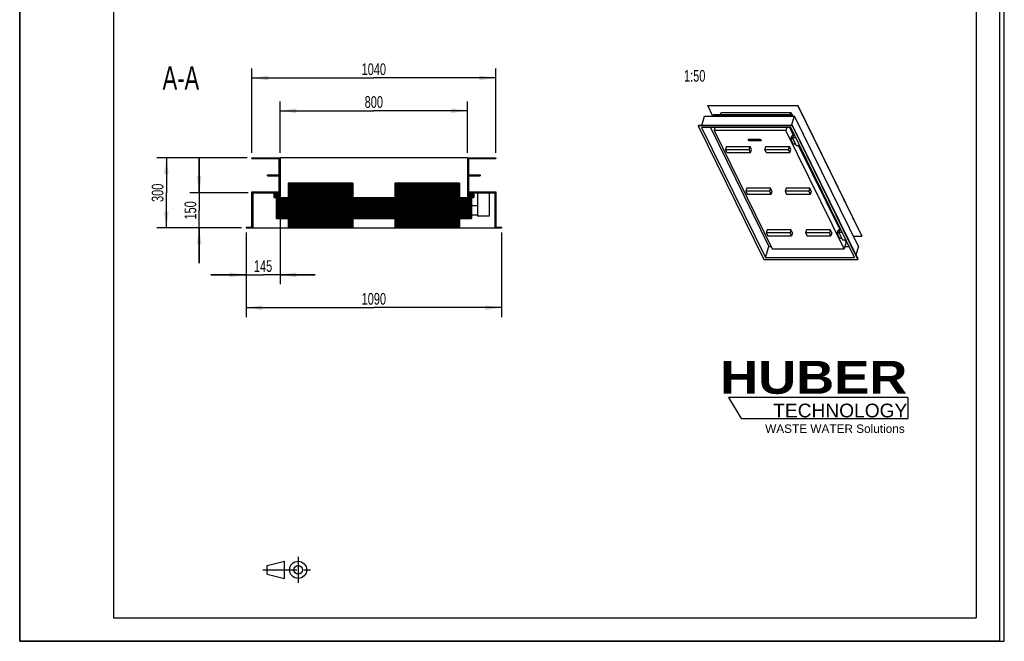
# Model space of a CAD drawing. Header units: millimetres. Extents: x 0 to 4200, y 0 to 5940.
# Tile 1 of 2: x 0 to 4200, y 0 to 2653. Entities that reach past the tile are written whole.
import ezdxf

# ---------------------------------------------------------------- set-up
doc = ezdxf.new("R2010")
doc.units = ezdxf.units.MM
doc.header["$LTSCALE"] = 387.2
doc.linetypes.add('CENTER', pattern=[0.6, 0.375, -0.075, 0.075, -0.075])
doc.layers.get('0').update_dxf_attribs({"linetype": 'CONTINUOUS'})
for name, color, linetype in [('_2D-BEM', 7, 'CONTINUOUS'), ('_KURVEN', 7, 'CONTINUOUS'), ('_ZEICHNUNGSELEM', 7, 'CONTINUOUS'), ('HUBER_Logo_BL2', 7, 'CONTINUOUS')]:
    doc.layers.add(name, color=color, linetype=linetype)
doc.styles.get("Standard").update_dxf_attribs({"font": 'txt', "width": 0.7})
doc.styles.add('TEXTSTYLE_2', font='ariblk.ttf')
doc.styles.add('TEXTSTYLE_3', font='arial.ttf')
doc.dimstyles.new('DIMSTYLE_1', dxfattribs={"dimtxt": 50, "dimasz": 70, "dimexe": 2, "dimexo": 1, "dimtad": 1, "dimdec": 1, "dimtxsty": 'STANDARD', "dimblk": '_FILLED', "dimblk1": '_FILLED', "dimblk2": '_FILLED', "dimcen": 0.09, "dimadec": 1, "dimazin": 2, "dimtp": 1.2, "dimtm": 1.2, "dimtfac": 1, "dimtdec": 1, "dimtofl": 0, "dimtmove": 0, "dimatfit": 3, "dimldrblk": '_FILLED', "dimfxl": 1, "dimtolj": 1, "dimarcsym": 0})
doc.dimstyles.new('DIMSTYLE_3', dxfattribs={"dimtxt": 50, "dimasz": 70, "dimexe": 2, "dimexo": 1, "dimtad": 1, "dimdec": 1, "dimtxsty": 'STANDARD', "dimblk": '_FILLED', "dimblk1": '_FILLED', "dimblk2": '_FILLED', "dimcen": 0.09, "dimadec": 1, "dimazin": 2, "dimtp": 0.5, "dimtm": 0.5, "dimtfac": 1, "dimtdec": 1, "dimtofl": 0, "dimtmove": 0, "dimatfit": 3, "dimldrblk": '_FILLED', "dimfxl": 1, "dimtolj": 1, "dimarcsym": 0})
doc.dimstyles.new('DIMSTYLE_4', dxfattribs={"dimtxt": 50, "dimasz": 70, "dimexe": 2, "dimexo": 1, "dimtad": 1, "dimdec": 1, "dimtxsty": 'STANDARD', "dimblk": '_FILLED', "dimblk1": '_FILLED', "dimblk2": '_FILLED', "dimcen": 0.09, "dimadec": 1, "dimazin": 2, "dimtp": 0.8, "dimtm": 0.8, "dimtfac": 1, "dimtdec": 1, "dimtofl": 0, "dimtmove": 0, "dimatfit": 3, "dimldrblk": '_FILLED', "dimfxl": 1, "dimtolj": 1, "dimarcsym": 0})

# ---------------------------------------------------------------- blocks, each defined once
blk = doc.blocks.new('HUBER_LOGO_BL2', base_point=(3411.6, 1009.5))
at = {"layer": 'HUBER_Logo_BL2', "color": 5, "linetype": 'CONTINUOUS'}
for p, q in [((3788.5, 1040.5), (3023.5, 1040.5)), ((3023.5, 1040.5), (3077.5, 950.5)), ((3788.5, 1040.5), (3788.5, 950.5)), ((3077.5, 950.5), (3788.5, 950.5))]:
    blk.add_line(p, q, dxfattribs=at)
at = {"layer": 'HUBER_Logo_BL2', "color": 2, "linetype": 'CONTINUOUS', "attachment_point": 3, "line_spacing_factor": 0.78}
for s, insert, char_height, width, style in [('HUBER\\P\\Farial.ttf;\\H58.5;TECHNOLOGY ', (3786.3, 1196.7), 140.4, 775.343, 'TEXTSTYLE_2'), ('WASTE WATER Solutions', (3775.2, 925.3), 36, 594.067, 'TEXTSTYLE_3')]:
    blk.add_mtext(s, dxfattribs=dict(at, insert=insert, char_height=char_height, width=width, style=style))
blk = doc.blocks.new('_FILLED')
at = {"color": 0, "linetype": 'BYBLOCK'}
blk.add_solid([(0, 0), (-1, 0.143), (-1, -0.143)], dxfattribs=at)
blk = doc.blocks.new('*D2')
at = {"layer": '_2D-BEM', "color": 2, "linetype": 'CONTINUOUS'}
for p, q in [((965.6, 1743.9), (965.6, 1383.9)), ((2055.6, 1743.9), (2055.6, 1383.9)), ((965.6, 1423.9), (1510.6, 1423.9)), ((2055.6, 1423.9), (1510.6, 1423.9))]:
    blk.add_line(p, q, dxfattribs=at)
at = {"layer": '_2D-BEM', "color": 2, "linetype": 'CONTINUOUS', "xscale": 70, "yscale": 70, "zscale": 70, "rotation": 180}
blk.add_blockref('_FILLED', (965.6, 1423.9), dxfattribs=at)
at = {"layer": '_2D-BEM', "color": 2, "linetype": 'CONTINUOUS', "xscale": 70, "yscale": 70, "zscale": 70}
blk.add_blockref('_FILLED', (2055.6, 1423.9), dxfattribs=at)
at = {"layer": '_2D-BEM', "color": 2, "linetype": 'CONTINUOUS', "insert": (1510.6, 1486.4), "char_height": 50, "width": 219.643, "attachment_point": 2, "line_spacing_factor": 0.9}
blk.add_mtext('1090', dxfattribs=at)
blk = doc.blocks.new('*D3')
at = {"layer": '_2D-BEM', "color": 2, "linetype": 'CONTINUOUS'}
for p, q in [((990.6, 2083.9), (990.6, 2443.9)), ((2030.6, 2083.9), (2030.6, 2443.9)), ((990.6, 2403.9), (1510.6, 2403.9)), ((2030.6, 2403.9), (1510.6, 2403.9))]:
    blk.add_line(p, q, dxfattribs=at)
at = {"layer": '_2D-BEM', "color": 2, "linetype": 'CONTINUOUS', "xscale": 70, "yscale": 70, "zscale": 70, "rotation": 180}
blk.add_blockref('_FILLED', (990.6, 2403.9), dxfattribs=at)
at = {"layer": '_2D-BEM', "color": 2, "linetype": 'CONTINUOUS', "xscale": 70, "yscale": 70, "zscale": 70}
blk.add_blockref('_FILLED', (2030.6, 2403.9), dxfattribs=at)
at = {"layer": '_2D-BEM', "color": 2, "linetype": 'CONTINUOUS', "insert": (1510.6, 2466.4), "char_height": 50, "width": 219.643, "attachment_point": 2, "line_spacing_factor": 0.9}
blk.add_mtext('1040', dxfattribs=at)
blk = doc.blocks.new('*D4')
at = {"layer": '_2D-BEM', "color": 2, "linetype": 'CONTINUOUS'}
for p, q in [((970.6, 2063.9), (585.6, 2063.9)), ((625.6, 2063.9), (625.6, 1913.9)), ((625.6, 1763.9), (625.6, 1913.9)), ((945.6, 1763.9), (585.6, 1763.9))]:
    blk.add_line(p, q, dxfattribs=at)
at = {"layer": '_2D-BEM', "color": 2, "linetype": 'CONTINUOUS', "xscale": 70, "yscale": 70, "zscale": 70}
for p, rotation in [((625.6, 2063.9), 90), ((625.6, 1763.9), 270)]:
    blk.add_blockref('_FILLED', p, dxfattribs=dict(at, rotation=rotation))
at = {"layer": '_2D-BEM', "color": 2, "linetype": 'CONTINUOUS', "insert": (563.1, 1913.9), "char_height": 50, "width": 171.429, "attachment_point": 2, "rotation": 90, "line_spacing_factor": 0.9}
blk.add_mtext('300', dxfattribs=at)
blk = doc.blocks.new('*D5')
at = {"layer": '_2D-BEM', "color": 2, "linetype": 'CONTINUOUS'}
for p, q in [((1110.6, 2083.9), (1110.6, 2303.9)), ((1910.6, 2083.9), (1910.6, 2303.9)), ((1110.6, 2263.9), (1510.6, 2263.9)), ((1910.6, 2263.9), (1510.6, 2263.9))]:
    blk.add_line(p, q, dxfattribs=at)
at = {"layer": '_2D-BEM', "color": 2, "linetype": 'CONTINUOUS', "xscale": 70, "yscale": 70, "zscale": 70, "rotation": 180}
blk.add_blockref('_FILLED', (1110.6, 2263.9), dxfattribs=at)
at = {"layer": '_2D-BEM', "color": 2, "linetype": 'CONTINUOUS', "xscale": 70, "yscale": 70, "zscale": 70}
blk.add_blockref('_FILLED', (1910.6, 2263.9), dxfattribs=at)
at = {"layer": '_2D-BEM', "color": 2, "linetype": 'CONTINUOUS', "insert": (1510.6, 2326.4), "char_height": 50, "width": 176.786, "attachment_point": 2, "line_spacing_factor": 0.9}
blk.add_mtext('800', dxfattribs=at)
blk = doc.blocks.new('*D8')
at = {"layer": '_2D-BEM', "color": 2, "linetype": 'CONTINUOUS'}
for p, q in [((1110.6, 1873.9), (1110.6, 1523.9)), ((965.6, 1743.9), (965.6, 1523.9)), ((965.6, 1563.9), (815.6, 1563.9)), ((815.6, 1563.9), (1038.1, 1563.9)), ((1260.6, 1563.9), (1038.1, 1563.9)), ((1110.6, 1563.9), (1260.6, 1563.9))]:
    blk.add_line(p, q, dxfattribs=at)
at = {"layer": '_2D-BEM', "color": 2, "linetype": 'CONTINUOUS', "xscale": 70, "yscale": 70, "zscale": 70}
blk.add_blockref('_FILLED', (965.6, 1563.9), dxfattribs=at)
at = {"layer": '_2D-BEM', "color": 2, "linetype": 'CONTINUOUS', "xscale": 70, "yscale": 70, "zscale": 70, "rotation": 180}
blk.add_blockref('_FILLED', (1110.6, 1563.9), dxfattribs=at)
at = {"layer": '_2D-BEM', "color": 2, "linetype": 'CONTINUOUS', "insert": (1038.1, 1626.4), "char_height": 50, "width": 155.357, "attachment_point": 2, "line_spacing_factor": 0.9}
blk.add_mtext('145', dxfattribs=at)
blk = doc.blocks.new('*D9')
at = {"layer": '_2D-BEM', "color": 2, "linetype": 'CONTINUOUS'}
for p, q in [((765.6, 1913.9), (765.6, 2063.9)), ((765.6, 2063.9), (765.6, 1838.9)), ((974.6, 1913.9), (725.6, 1913.9)), ((765.6, 1613.9), (765.6, 1838.9)), ((945.6, 1763.9), (725.6, 1763.9)), ((765.6, 1763.9), (765.6, 1613.9))]:
    blk.add_line(p, q, dxfattribs=at)
at = {"layer": '_2D-BEM', "color": 2, "linetype": 'CONTINUOUS', "xscale": 70, "yscale": 70, "zscale": 70}
for p, rotation in [((765.6, 1913.9), 270), ((765.6, 1763.9), 90)]:
    blk.add_blockref('_FILLED', p, dxfattribs=dict(at, rotation=rotation))
at = {"layer": '_2D-BEM', "color": 2, "linetype": 'CONTINUOUS', "insert": (703.1, 1838.9), "char_height": 50, "width": 155.357, "attachment_point": 2, "rotation": 90, "line_spacing_factor": 0.9}
blk.add_mtext('150', dxfattribs=at)
blk = doc.blocks.new('PROJEKTIONSMETHODE_1_BL3', base_point=(1140, 305))
at = {"color": 2, "linetype": 'CONTINUOUS'}
for p, q in [((1055.7, 323.3), (1129, 341.7)), ((1129, 268.3), (1129, 341.7)), ((1055.7, 286.7), (1055.7, 323.3)), ((1055.7, 286.7), (1129, 268.3))]:
    blk.add_line(p, q, dxfattribs=at)
at = {"color": 2, "linetype": 'CENTER'}
for p, q in [((1187.7, 360), (1187.7, 250)), ((1037.3, 305), (1242.7, 305))]:
    blk.add_line(p, q, dxfattribs=at)
at = {"color": 2, "linetype": 'CONTINUOUS'}
for radius in [36.7, 18.3]:
    blk.add_circle((1187.7, 305), radius, dxfattribs=at)

msp = doc.modelspace()

# ---------------------------------------------------------------- hatches: boundary and pattern name
at = {"linetype": 'CONTINUOUS'}
h = msp.add_hatch(dxfattribs=at)
h.set_pattern_fill('A', color=2, scale=2.227386, angle=45, style=0, pattern_type=0)
h.set_pattern_definition([(45, (0, 0), (-1.575, 1.575), [])])
edge = h.paths.add_edge_path()
edge.add_line((1110.55, 1893.89), (1145.55, 1893.89))
edge.add_line((1145.55, 1954.89), (1145.55, 1893.89))
edge.add_line((1420.55, 1954.89), (1145.55, 1954.89))
edge.add_line((1420.55, 1954.89), (1420.55, 1893.89))
edge.add_line((1420.55, 1893.89), (1600.55, 1893.89))
edge.add_line((1600.55, 1954.89), (1600.55, 1893.89))
edge.add_line((1875.55, 1954.89), (1600.55, 1954.89))
edge.add_line((1875.55, 1954.89), (1875.55, 1893.89))
edge.add_line((1875.55, 1893.89), (1910.55, 1893.89))
edge.add_line((1910.55, 2063.89), (1910.55, 1893.89))
edge.add_line((1910.55, 2063.89), (2030.55, 2063.89))
edge.add_line((2030.55, 2063.89), (2030.55, 2059.89))
edge.add_line((1914.55, 2059.89), (2030.55, 2059.89))
edge.add_line((1914.55, 2059.89), (1914.55, 1990.89))
edge.add_line((1914.55, 1990.89), (1964.55, 1990.89))
edge.add_line((1964.55, 1990.89), (1964.55, 1986.89))
edge.add_line((1914.55, 1986.89), (1964.55, 1986.89))
edge.add_line((1914.55, 1986.89), (1914.55, 1917.89))
edge.add_line((1914.55, 1917.89), (2030.55, 1917.89))
edge.add_line((2030.55, 1917.89), (2030.55, 1767.89))
edge.add_line((2030.55, 1767.89), (2055.55, 1767.89))
edge.add_line((2055.55, 1767.89), (2055.55, 1763.89))
edge.add_line((2026.55, 1763.89), (2055.55, 1763.89))
edge.add_line((2026.55, 1913.89), (2026.55, 1763.89))
edge.add_line((1937.55, 1913.89), (2026.55, 1913.89))
edge.add_line((1937.55, 1913.89), (1937.55, 1893.89))
edge.add_line((1926.55, 1893.89), (1937.55, 1893.89))
edge.add_line((1926.55, 1893.89), (1926.55, 1804.89))
edge.add_line((1875.55, 1804.89), (1926.55, 1804.89))
edge.add_line((1875.55, 1804.89), (1875.55, 1763.89))
edge.add_line((1600.55, 1763.89), (1875.55, 1763.89))
edge.add_line((1600.55, 1804.89), (1600.55, 1763.89))
edge.add_line((1420.55, 1804.89), (1600.55, 1804.89))
edge.add_line((1420.55, 1804.89), (1420.55, 1763.89))
edge.add_line((1145.55, 1763.89), (1420.55, 1763.89))
edge.add_line((1145.55, 1804.89), (1145.55, 1763.89))
edge.add_line((1094.55, 1804.89), (1145.55, 1804.89))
edge.add_line((1094.55, 1893.89), (1094.55, 1804.89))
edge.add_line((1083.55, 1893.89), (1094.55, 1893.89))
edge.add_line((1083.55, 1913.89), (1083.55, 1893.89))
edge.add_line((994.55, 1913.89), (1083.55, 1913.89))
edge.add_line((994.55, 1913.89), (994.55, 1763.89))
edge.add_line((965.55, 1763.89), (994.55, 1763.89))
edge.add_line((965.55, 1767.89), (965.55, 1763.89))
edge.add_line((965.55, 1767.89), (990.55, 1767.89))
edge.add_line((990.55, 1767.89), (990.55, 1917.89))
edge.add_line((990.55, 1917.89), (1106.55, 1917.89))
edge.add_line((1106.55, 1917.89), (1106.55, 1986.89))
edge.add_line((1056.55, 1986.89), (1106.55, 1986.89))
edge.add_line((1056.55, 1986.89), (1056.55, 1990.89))
edge.add_line((1056.55, 1990.89), (1106.55, 1990.89))
edge.add_line((1106.55, 1990.89), (1106.55, 2059.89))
edge.add_line((990.55, 2059.89), (1106.55, 2059.89))
edge.add_line((990.55, 2059.89), (990.55, 2063.89))
edge.add_line((990.55, 2063.89), (1110.55, 2063.89))
edge.add_line((1110.55, 2063.89), (1110.55, 1893.89))

# ---------------------------------------------------------------- linework, layer by layer
at = {"color": 7, "linetype": 'CONTINUOUS'}
for p, q in [((0, 0), (0, 5940)), ((0, 0), (0, 5940)), ((4200, 0), (4200, 5940)), ((4200, 0), (4200, 5940)), ((2935.5, 2285.97), (2935.89, 2287.22)), ((2957.34, 2241.48), (2935.5, 2285.97)), ((2935.5, 2285.97), (3318.66, 2285.97)), ((2935.89, 2287.22), (3319.05, 2287.22)), ((3318.66, 2285.97), (3319.05, 2287.22)), ((3318.66, 2285.97), (3591.98, 1729.01)), ((3592.37, 1730.26), (3319.05, 2287.22)), ((2909.15, 2200.69), (2921.75, 2241.48)), ((2921.75, 2241.48), (3304.91, 2241.48)), ((2960.8, 2246.69), (2961.19, 2247.94)), ((2963.36, 2241.48), (2960.8, 2246.69)), ((2960.8, 2246.69), (3295.33, 2246.69)), ((2961.19, 2247.94), (3295.72, 2247.94)), ((2989.55, 2247.94), (2992.39, 2257.13)), ((2992.39, 2257.13), (3290.08, 2257.13)), ((3287.24, 2247.94), (3290.08, 2257.13)), ((3294.59, 2247.94), (3290.08, 2257.13)), ((3292.31, 2200.69), (3304.91, 2241.48)), ((3295.33, 2246.69), (3295.72, 2247.94)), ((3295.33, 2246.69), (3297.89, 2241.48)), ((3298.89, 2241.48), (3295.72, 2247.94)), ((3578.23, 1684.51), (3304.91, 2241.48)), ((2894.58, 2199.44), (2894.97, 2200.69)), ((2894.58, 2199.44), (3174, 1630.05)), ((3296.16, 2199.44), (2894.58, 2199.44)), ((3296.55, 2200.69), (2894.97, 2200.69)), ((3289.02, 2192.23), (2908.8, 2192.23)), ((2908.8, 2192.23), (3181.14, 1637.26)), ((2946.39, 2192.23), (3195.67, 1684.26)), ((2965.53, 2192.23), (2961.82, 2180.21)), ((3272.06, 2192.23), (3268.35, 2180.21)), ((3300.05, 2161.06), (3284.75, 2192.23)), ((3301.61, 2166.13), (3288.8, 2192.23)), ((3561.36, 1637.26), (3289.02, 2192.23)), ((3296.16, 2199.44), (3296.55, 2200.69)), ((3575.58, 1630.05), (3296.16, 2199.44)), ((3575.97, 1631.3), (3296.55, 2200.69)), ((2961.82, 2180.21), (3209.75, 1674.97)), ((3268.35, 2180.21), (2961.82, 2180.21)), ((3516.28, 1674.97), (3268.35, 2180.21)), ((3289.35, 2144.57), (3293.22, 2157.1)), ((3297.67, 2144.57), (3289.35, 2144.57)), ((3300.33, 2122.19), (3289.35, 2144.57)), ((3298.82, 2157.1), (3293.22, 2157.1)), ((3301.69, 2166.4), (3296, 2147.97)), ((3296, 2147.97), (3311.86, 2115.65)), ((3310.73, 2147.97), (3296, 2147.97)), ((3014.28, 2111.59), (3010.31, 2098.74)), ((3014.28, 2111.59), (3115.6, 2111.59)), ((3111.63, 2098.74), (3115.6, 2111.59)), ((3121.7, 2099.15), (3115.6, 2111.59)), ((3181.92, 2111.59), (3177.95, 2098.74)), ((3181.92, 2111.59), (3283.23, 2111.59)), ((3279.26, 2098.74), (3283.23, 2111.59)), ((3289.33, 2099.15), (3283.23, 2111.59)), ((3308.65, 2122.19), (3300.33, 2122.19)), ((3311.86, 2115.65), (3326.6, 2115.65)), ((3497.71, 1758.26), (3322.33, 2115.65)), ((3499.28, 1763.33), (3326.38, 2115.65)), ((990.55, 2063.89), (1110.55, 2063.89)), ((990.55, 2059.89), (990.55, 2063.89)), ((990.55, 2059.89), (1106.55, 2059.89)), ((1106.55, 1990.89), (1106.55, 2059.89)), ((1910.55, 2063.89), (1110.55, 2063.89)), ((1110.55, 2063.89), (1110.55, 1893.89)), ((1910.55, 2063.89), (2030.55, 2063.89)), ((1910.55, 2063.89), (1910.55, 1893.89)), ((1914.55, 2059.89), (2030.55, 2059.89)), ((1914.55, 2059.89), (1914.55, 1990.89)), ((2030.55, 2063.89), (2030.55, 2059.89)), ((3016.41, 2086.31), (3010.31, 2098.74)), ((3010.31, 2098.74), (3111.63, 2098.74)), ((3016.41, 2086.31), (3117.73, 2086.31)), ((3117.73, 2086.31), (3111.63, 2098.74)), ((3117.73, 2086.31), (3121.7, 2099.15)), ((3184.05, 2086.31), (3177.95, 2098.74)), ((3177.95, 2098.74), (3279.26, 2098.74)), ((3184.05, 2086.31), (3285.36, 2086.31)), ((3285.36, 2086.31), (3279.26, 2098.74)), ((3285.36, 2086.31), (3289.33, 2099.15)), ((1056.55, 1990.89), (1106.55, 1990.89)), ((1056.55, 1986.89), (1056.55, 1990.89)), ((1056.55, 1986.89), (1106.55, 1986.89)), ((1106.55, 1917.89), (1106.55, 1986.89)), ((1914.55, 1990.89), (1964.55, 1990.89)), ((1914.55, 1986.89), (1914.55, 1917.89)), ((1914.55, 1986.89), (1964.55, 1986.89)), ((1964.55, 1990.89), (1964.55, 1986.89)), ((1145.55, 1954.89), (1145.55, 1893.89)), ((1420.55, 1954.89), (1145.55, 1954.89)), ((1420.55, 1954.89), (1420.55, 1893.89)), ((1600.55, 1954.89), (1600.55, 1893.89)), ((1875.55, 1954.89), (1600.55, 1954.89)), ((1875.55, 1954.89), (1875.55, 1893.89)), ((3101.52, 1933.81), (3097.56, 1920.96)), ((3202.84, 1933.81), (3101.52, 1933.81)), ((3202.84, 1933.81), (3198.87, 1920.96)), ((3208.94, 1921.37), (3202.84, 1933.81)), ((3269.16, 1933.81), (3265.19, 1920.96)), ((3370.47, 1933.81), (3269.16, 1933.81)), ((3370.47, 1933.81), (3366.5, 1920.96)), ((3376.58, 1921.37), (3370.47, 1933.81)), ((990.55, 1917.89), (1106.55, 1917.89)), ((990.55, 1767.89), (990.55, 1917.89)), ((994.55, 1913.89), (1083.55, 1913.89)), ((994.55, 1913.89), (994.55, 1763.89)), ((1083.55, 1913.89), (1083.55, 1893.89)), ((1083.55, 1893.89), (1094.55, 1893.89)), ((1094.55, 1893.89), (1094.55, 1804.89)), ((1110.55, 1893.89), (1145.55, 1893.89)), ((1420.55, 1893.89), (1600.55, 1893.89)), ((1875.55, 1893.89), (1910.55, 1893.89)), ((1914.55, 1917.89), (2030.55, 1917.89)), ((1926.55, 1893.89), (1926.55, 1804.89)), ((1926.55, 1893.89), (1937.55, 1893.89)), ((1937.55, 1913.89), (2026.55, 1913.89)), ((1937.55, 1913.89), (1937.55, 1893.89)), ((1952.55, 1913.89), (1952.55, 1813.89)), ((2002.55, 1913.89), (2002.55, 1813.89)), ((2026.55, 1913.89), (2026.55, 1763.89)), ((2030.55, 1917.89), (2030.55, 1767.89)), ((3097.56, 1920.96), (3103.66, 1908.53)), ((3198.87, 1920.96), (3097.56, 1920.96)), ((3103.66, 1908.53), (3204.97, 1908.53)), ((3204.97, 1908.53), (3198.87, 1920.96)), ((3208.94, 1921.37), (3204.97, 1908.53)), ((3265.19, 1920.96), (3271.29, 1908.53)), ((3366.5, 1920.96), (3265.19, 1920.96)), ((3271.29, 1908.53), (3372.61, 1908.53)), ((3372.61, 1908.53), (3366.5, 1920.96)), ((3376.58, 1921.37), (3372.61, 1908.53)), ((1952.55, 1858.89), (1926.55, 1858.89)), ((1952.55, 1818.89), (1926.55, 1818.89)), ((2002.55, 1813.89), (1952.55, 1813.89)), ((965.55, 1767.89), (965.55, 1763.89)), ((965.55, 1767.89), (990.55, 1767.89)), ((1094.55, 1804.89), (1145.55, 1804.89)), ((1145.55, 1804.89), (1145.55, 1763.89)), ((1420.55, 1804.89), (1420.55, 1763.89)), ((1420.55, 1804.89), (1600.55, 1804.89)), ((1600.55, 1804.89), (1600.55, 1763.89)), ((1875.55, 1804.89), (1875.55, 1763.89)), ((1875.55, 1804.89), (1926.55, 1804.89)), ((2030.55, 1767.89), (2055.55, 1767.89)), ((2055.55, 1767.89), (2055.55, 1763.89)), ((965.55, 1763.89), (994.55, 1763.89)), ((994.55, 1763.89), (1145.55, 1763.89)), ((1145.55, 1763.89), (1420.55, 1763.89)), ((1420.55, 1763.89), (1600.55, 1763.89)), ((1600.55, 1763.89), (1875.55, 1763.89)), ((1875.55, 1763.89), (2026.55, 1763.89)), ((2026.55, 1763.89), (2055.55, 1763.89)), ((3188.77, 1756.02), (3184.8, 1743.18)), ((3184.8, 1743.18), (3190.9, 1730.75)), ((3286.11, 1743.18), (3184.8, 1743.18)), ((3290.08, 1756.02), (3188.77, 1756.02)), ((3190.9, 1730.75), (3292.21, 1730.75)), ((3290.08, 1756.02), (3286.11, 1743.18)), ((3292.21, 1730.75), (3286.11, 1743.18)), ((3296.18, 1743.59), (3290.08, 1756.02)), ((3296.18, 1743.59), (3292.21, 1730.75)), ((3356.4, 1756.02), (3352.43, 1743.18)), ((3352.43, 1743.18), (3358.53, 1730.75)), ((3453.75, 1743.18), (3352.43, 1743.18)), ((3457.72, 1756.02), (3356.4, 1756.02)), ((3358.53, 1730.75), (3459.85, 1730.75)), ((3457.72, 1756.02), (3453.75, 1743.18)), ((3459.85, 1730.75), (3453.75, 1743.18)), ((3463.82, 1743.59), (3457.72, 1756.02)), ((3463.82, 1743.59), (3459.85, 1730.75)), ((3487.01, 1741.76), (3490.89, 1754.3)), ((3495.34, 1741.76), (3487.01, 1741.76)), ((3497.99, 1719.39), (3487.01, 1741.76)), ((3496.49, 1754.3), (3490.89, 1754.3)), ((3499.36, 1763.59), (3493.67, 1745.17)), ((3493.67, 1745.17), (3509.53, 1712.85)), ((3508.4, 1745.17), (3493.67, 1745.17)), ((3556.4, 1729.01), (3591.98, 1729.01)), ((3592.37, 1730.26), (3591.98, 1729.01)), ((3181.14, 1637.26), (3195.67, 1684.26)), ((3195.67, 1684.26), (3205.2, 1684.26)), ((3506.32, 1719.39), (3497.99, 1719.39)), ((3509.53, 1712.85), (3524.26, 1712.85)), ((3524.9, 1702.85), (3516.28, 1674.97)), ((3519.15, 1684.26), (3538.29, 1684.26)), ((3524.9, 1702.85), (3520, 1712.85)), ((3530.3, 1700.12), (3524.05, 1712.85)), ((3524.06, 1700.12), (3530.3, 1700.12)), ((3530.38, 1700.38), (3530.3, 1700.12)), ((3578.23, 1684.51), (3567.27, 1649.03)), ((3209.75, 1674.97), (3516.28, 1674.97)), ((3174, 1630.05), (3575.58, 1630.05)), ((3181.14, 1637.26), (3561.36, 1637.26)), ((3575.58, 1630.05), (3575.97, 1631.3)), ((0, 0), (4200, 0)), ((0, 0), (4200, 0))]:
    msp.add_line(p, q, dxfattribs=at)
at = {"color": 3, "linetype": 'CONTINUOUS'}
for p, q in [((4180, 5900), (4180, 0)), ((0, 2970), (0, 0)), ((4180, 0), (0, 0))]:
    msp.add_line(p, q, dxfattribs=at)
at = {"color": 5, "linetype": 'CONTINUOUS'}
for p, q in [((400, 5800), (400, 100)), ((4080, 5800), (4080, 100)), ((400, 100), (4080, 100))]:
    msp.add_line(p, q, dxfattribs=at)
at = {"layer": '_KURVEN', "color": 4, "linetype": 'CONTINUOUS'}
for p, q in [((3107.72, 2142.67), (3159.3, 2142.67)), ((3111.38, 2135.21), (3107.72, 2142.67)), ((3159.3, 2142.67), (3162.96, 2135.21)), ((3162.96, 2135.21), (3111.38, 2135.21)), ((3114.19, 2141.42), (3116.63, 2136.45)), ((3116.46, 2141.42), (3114.19, 2141.42)), ((3117.32, 2139.68), (3116.46, 2141.42)), ((3116.63, 2136.45), (3118.9, 2136.45)), ((3119.81, 2139.68), (3117.32, 2139.68)), ((3118.9, 2136.45), (3117.92, 2138.46)), ((3117.92, 2138.46), (3120.4, 2138.46)), ((3121.24, 2141.42), (3118.95, 2141.42)), ((3118.95, 2141.42), (3119.81, 2139.68)), ((3120.4, 2138.46), (3121.39, 2136.45)), ((3123.68, 2136.45), (3121.24, 2141.42)), ((3121.39, 2136.45), (3123.68, 2136.45)), ((3125.03, 2141.42), (3122.76, 2141.42)), ((3122.76, 2141.42), (3124.21, 2138.46)), ((3126.52, 2138.39), (3125.03, 2141.42)), ((3127.55, 2141.42), (3129.04, 2138.39)), ((3129.82, 2141.42), (3127.55, 2141.42)), ((3131.27, 2138.46), (3129.82, 2141.42)), ((3131.33, 2141.42), (3133.77, 2136.45)), ((3135.59, 2141.42), (3131.33, 2141.42)), ((3133.77, 2136.45), (3137.7, 2136.45)), ((3134.59, 2139.47), (3134.12, 2140.42)), ((3134.12, 2140.42), (3135.13, 2140.42)), ((3135.58, 2139.47), (3134.59, 2139.47)), ((3135.54, 2137.52), (3135.05, 2138.53)), ((3135.05, 2138.53), (3136.21, 2138.53)), ((3136.71, 2137.52), (3135.54, 2137.52)), ((3139.33, 2141.42), (3141.77, 2136.45)), ((3145.43, 2141.42), (3139.33, 2141.42)), ((3141.77, 2136.45), (3147.98, 2136.45)), ((3142.52, 2139.57), (3142.13, 2140.36)), ((3142.13, 2140.36), (3145.95, 2140.36)), ((3146.06, 2139.57), (3142.52, 2139.57)), ((3143.5, 2137.58), (3143.02, 2138.56)), ((3143.02, 2138.56), (3146.56, 2138.56)), ((3147.43, 2137.58), (3143.5, 2137.58)), ((3145.95, 2140.36), (3145.43, 2141.42)), ((3146.56, 2138.56), (3146.06, 2139.57)), ((3150.59, 2141.42), (3146.8, 2141.42)), ((3146.8, 2141.42), (3149.24, 2136.45)), ((3147.98, 2136.45), (3147.43, 2137.58)), ((3149.24, 2136.45), (3151.52, 2136.45)), ((3150.07, 2139.41), (3149.58, 2140.42)), ((3149.58, 2140.42), (3150.58, 2140.42)), ((3151.03, 2139.41), (3150.07, 2139.41)), ((3151.52, 2136.45), (3150.53, 2138.47)), ((3150.53, 2138.47), (3150.73, 2138.47)), ((3151.95, 2137.97), (3153.91, 2136.45)), ((3153.91, 2136.45), (3156.49, 2136.45)), ((3156.49, 2136.45), (3154.67, 2137.89))]:
    msp.add_line(p, q, dxfattribs=at)
for points in [[(3124.83, 2137.62), (3124.54, 2137.94), (3124.33, 2138.21), (3124.21, 2138.46)], [(3125.6, 2137.04), (3125.27, 2137.23), (3125.02, 2137.42), (3124.83, 2137.62)], [(3126.59, 2136.62), (3126.26, 2136.72), (3125.93, 2136.86), (3125.6, 2137.04)], [(3126.52, 2138.39), (3126.65, 2138.12), (3126.87, 2137.91), (3127.16, 2137.75)], [(3127.75, 2136.42), (3127.31, 2136.45), (3126.92, 2136.51), (3126.59, 2136.62)], [(3127.16, 2137.75), (3127.46, 2137.6), (3127.81, 2137.53), (3128.2, 2137.53)], [(3128.95, 2136.37), (3128.59, 2136.37), (3128.19, 2136.38), (3127.75, 2136.42)], [(3128.2, 2137.53), (3128.59, 2137.53), (3128.86, 2137.6), (3129.01, 2137.75)], [(3130.46, 2136.53), (3130.08, 2136.42), (3129.57, 2136.37), (3128.95, 2136.37)], [(3129.01, 2137.75), (3129.16, 2137.9), (3129.17, 2138.11), (3129.04, 2138.39)], [(3131.17, 2136.94), (3130.98, 2136.75), (3130.74, 2136.61), (3130.46, 2136.53)], [(3131.48, 2137.63), (3131.47, 2137.37), (3131.37, 2137.14), (3131.17, 2136.94)], [(3131.27, 2138.46), (3131.42, 2138.16), (3131.48, 2137.89), (3131.48, 2137.63)], [(3135.91, 2140.29), (3135.73, 2140.37), (3135.47, 2140.42), (3135.13, 2140.42)], [(3135.58, 2139.47), (3135.93, 2139.47), (3136.15, 2139.51), (3136.25, 2139.59)], [(3135.59, 2141.42), (3136.3, 2141.42), (3136.9, 2141.3), (3137.4, 2141.07)], [(3136.29, 2139.95), (3136.22, 2140.1), (3136.09, 2140.21), (3135.91, 2140.29)], [(3137.11, 2138.39), (3136.9, 2138.48), (3136.6, 2138.53), (3136.21, 2138.53)], [(3136.25, 2139.59), (3136.36, 2139.68), (3136.37, 2139.8), (3136.29, 2139.95)], [(3136.71, 2137.52), (3137.1, 2137.52), (3137.35, 2137.56), (3137.47, 2137.66)], [(3137.52, 2138.04), (3137.45, 2138.18), (3137.31, 2138.3), (3137.11, 2138.39)], [(3137.4, 2141.07), (3137.9, 2140.83), (3138.24, 2140.53), (3138.41, 2140.18)], [(3137.47, 2137.66), (3137.58, 2137.75), (3137.6, 2137.88), (3137.52, 2138.04)], [(3138.69, 2136.52), (3138.2, 2136.47), (3137.87, 2136.45), (3137.7, 2136.45)], [(3138.37, 2139.43), (3138.26, 2139.29), (3138.05, 2139.18), (3137.74, 2139.1)], [(3137.74, 2139.1), (3138.31, 2139.01), (3138.77, 2138.86), (3139.12, 2138.65)], [(3138.41, 2140.18), (3138.55, 2139.89), (3138.54, 2139.64), (3138.37, 2139.43)], [(3139.47, 2136.68), (3139.32, 2136.61), (3139.05, 2136.55), (3138.69, 2136.52)], [(3139.12, 2138.65), (3139.48, 2138.44), (3139.73, 2138.18), (3139.89, 2137.86)], [(3139.96, 2137.17), (3139.88, 2136.96), (3139.72, 2136.8), (3139.47, 2136.68)], [(3139.89, 2137.86), (3140.01, 2137.61), (3140.04, 2137.37), (3139.96, 2137.17)], [(3151.49, 2140.29), (3151.3, 2140.37), (3150.99, 2140.42), (3150.58, 2140.42)], [(3150.59, 2141.42), (3151.3, 2141.42), (3151.85, 2141.38), (3152.27, 2141.3)], [(3151.35, 2138.35), (3151.15, 2138.43), (3150.94, 2138.47), (3150.73, 2138.47)], [(3151.03, 2139.41), (3151.13, 2139.41), (3151.32, 2139.43), (3151.6, 2139.47)], [(3151.95, 2137.97), (3151.7, 2138.17), (3151.5, 2138.29), (3151.35, 2138.35)], [(3151.9, 2139.92), (3151.82, 2140.08), (3151.68, 2140.2), (3151.49, 2140.29)], [(3151.6, 2139.47), (3151.74, 2139.5), (3151.84, 2139.55), (3151.89, 2139.63)], [(3151.89, 2139.63), (3151.95, 2139.71), (3151.95, 2139.81), (3151.9, 2139.92)], [(3152.27, 2141.3), (3152.68, 2141.22), (3153.05, 2141.07), (3153.39, 2140.85)], [(3153.73, 2138.84), (3153.58, 2138.76), (3153.34, 2138.7), (3153.03, 2138.64)], [(3153.03, 2138.64), (3153.33, 2138.58), (3153.56, 2138.52), (3153.71, 2138.46)], [(3153.39, 2140.85), (3153.72, 2140.63), (3153.97, 2140.36), (3154.12, 2140.04)], [(3153.71, 2138.46), (3153.82, 2138.42), (3153.98, 2138.33), (3154.21, 2138.2)], [(3154.21, 2139.33), (3154.14, 2139.13), (3153.98, 2138.96), (3153.73, 2138.84)], [(3154.12, 2140.04), (3154.26, 2139.76), (3154.29, 2139.53), (3154.21, 2139.33)], [(3154.21, 2138.2), (3154.43, 2138.06), (3154.58, 2137.96), (3154.67, 2137.89)]]:
    msp.add_open_spline(points, degree=3, dxfattribs=at)

# ---------------------------------------------------------------- block references
at = {"color": 2, "linetype": 'CONTINUOUS'}
msp.add_blockref('PROJEKTIONSMETHODE_1_BL3', (1140, 305), dxfattribs=at)
at = {"layer": 'HUBER_Logo_BL2'}
msp.add_blockref('HUBER_LOGO_BL2', (3411.59, 1009.55), dxfattribs=at)

# ---------------------------------------------------------------- texts
at = {"layer": '_ZEICHNUNGSELEM', "color": 2, "linetype": 'CONTINUOUS', "attachment_point": 3, "line_spacing_factor": 0.9}
for s, insert, char_height, width in [('A-A', (765.55, 2453.89), 100, 364.2857), ('1:50', (2924.9, 2438.11), 50, 182.1429)]:
    msp.add_mtext(s, dxfattribs=dict(at, insert=insert, char_height=char_height, width=width))

# ---------------------------------------------------------------- dimensions: what is measured, and where the dimension line sits
at = {"layer": '_2D-BEM', "color": 2, "linetype": 'CONTINUOUS'}
for base, p1, p2, dimstyle, picture, middle in [((2030.55, 2403.89), (990.55, 2082.89), (2030.55, 2082.89), 'DIMSTYLE_1', '*D3', (1503.41, 2403.89)), ((1910.55, 2263.89), (1110.55, 2082.89), (1910.55, 2082.89), 'DIMSTYLE_4', '*D5', (1503.41, 2263.89))]:
    dim = msp.add_linear_dim(base=base, p1=p1, p2=p2, dimstyle=dimstyle, dxfattribs=at)
    dim.commit()
    dim.dimension.update_dxf_attribs({"geometry": picture, "text_midpoint": middle, "dimtype": 160})
for base, p1, p2, angle, dimstyle, picture, middle in [((625.55, 1763.89), (971.55, 2063.89), (946.55, 1763.89), 270, 'DIMSTYLE_3', '*D4', (625.55, 1906.75)), ((765.55, 1763.89), (975.55, 1913.89), (946.55, 1763.89), 270, 'DIMSTYLE_3', '*D9', (765.55, 1831.75)), ((965.55, 1563.89), (1110.55, 1874.89), (965.55, 1744.89), 180, 'DIMSTYLE_3', '*D8', (1030.91, 1563.89)), ((965.55, 1423.89), (2055.55, 1744.89), (965.55, 1744.89), 180, 'DIMSTYLE_1', '*D2', (1503.41, 1423.89))]:
    dim = msp.add_linear_dim(base=base, p1=p1, p2=p2, angle=angle, dimstyle=dimstyle, dxfattribs=at)
    dim.commit()
    dim.dimension.update_dxf_attribs({"geometry": picture, "text_midpoint": middle, "dimtype": 160})

doc.saveas('drawing.dxf')
